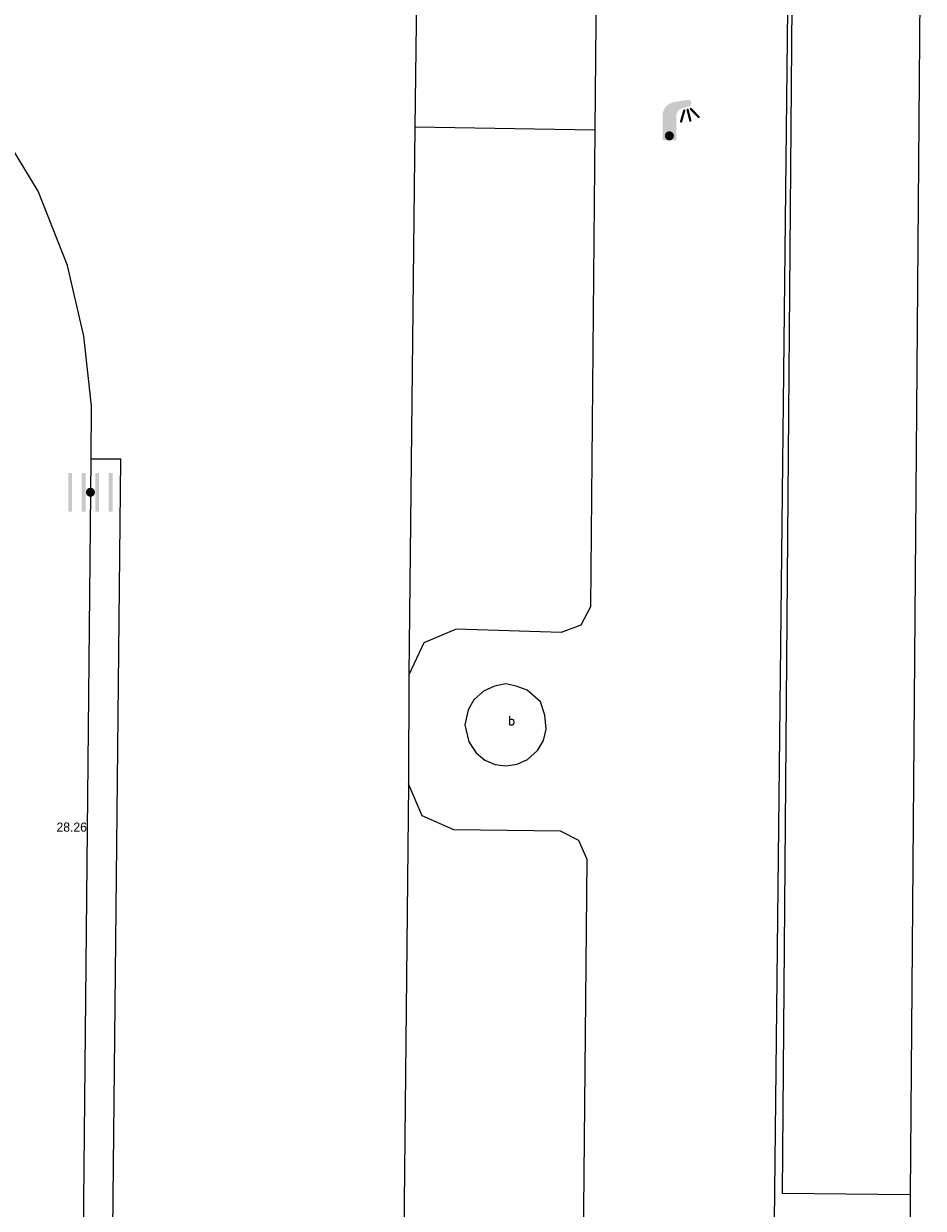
# Model space of a CAD drawing. Header units: metres. Extents: x 197457 to 198138, y 353986 to 354984.
# Tile 61 of 217: x 197961 to 197971, y 354018 to 354031. Entities that reach past the tile are written whole.
import ezdxf

# ---------------------------------------------------------------- set-up
doc = ezdxf.new("R2010")
doc.units = ezdxf.units.M
doc.header["$MEASUREMENT"] = 0
for name, color, linetype, lineweight in [('Grens gebouw op maaiveld onder overbouw', 1, 'Continuous', 13), ('grens individueel parkeervak', 7, 'Continuous', 0), ('Grens maaiveld', 253, 'Continuous', 0), ('hoofdgebouw', 1, 'Continuous', 0), ('Hoogtepunt', 7, 'Continuous', 0), ('kant verharding', 7, 'Continuous', 0), ('molgoot weginrichtingselement lijn', 7, 'Continuous', 0), ('overbouw', 1, 'Continuous', 13), ('weginrichtingselement', 7, 'Continuous', 0)]:
    doc.layers.add(name, color=color, linetype=linetype, lineweight=lineweight)
doc.layers.add('kolk', color=7, linetype='Continuous', lineweight=0, true_color=0x104b6e)
doc.layers.add('lichtmast', color=7, linetype='Continuous', lineweight=0, true_color=0x104b6e)
doc.styles.add('Style-STANDARD', font='STANDARD.shx')
doc.styles.add('Style-WORKING', font='WORKING.shx')

# ---------------------------------------------------------------- blocks, each defined once
blk = doc.blocks.new('kolk')
at = {"layer": 'kolk', "linetype": 'Continuous', "lineweight": 0, "true_color": 0xbd2877}
for points in [[(-0.489, -0.425), (-0.489, 0), (-0.489, 0.425), (-0.404, 0.425), (-0.404, 0), (-0.404, -0.425)], [(-0.191, -0.425), (-0.191, 0), (-0.191, 0.425), (-0.106, 0.425), (-0.106, 0), (-0.106, -0.425)], [(0.106, -0.425), (0.106, 0), (0.106, 0.425), (0.191, 0.425), (0.191, 0), (0.191, -0.425)], [(0.404, -0.425), (0.404, 0), (0.404, 0.425), (0.489, 0.425), (0.489, 0), (0.489, -0.425)]]:
    blk.add_hatch(color=232, dxfattribs=at).paths.add_polyline_path(points)
at = {"layer": 'kolk', "linetype": 'Continuous', "lineweight": 0, "true_color": 0x681648}
blk.add_hatch(color=219, dxfattribs=at).paths.add_polyline_path([(0.1, 0, 1), (-0.1, 0, 1)])
blk = doc.blocks.new('lichtmast')
at = {"layer": 'lichtmast', "linetype": 'Continuous', "lineweight": 0, "true_color": 0xbd2877}
for points in [[(0.15, 0.419, -0.344151), (0.301, 0.613), (0.428, 0.645, 0.960861), (0.398, 0.791), (0.101, 0.742, 0.366629), (-0.15, 0.446), (-0.15, -0.1), (0, -0.1, -0.414214), (-0.1, 0, -1), (0.1, 0, -0.414214), (0, -0.1), (0.15, -0.1)], [(0.351, 0.55, 1), (0.303, 0.564), (0.234, 0.323, 1), (0.283, 0.31)], [(0.424, 0.581, 1), (0.376, 0.569), (0.436, 0.326, 1), (0.485, 0.339)], [(0.489, 0.61, 1), (0.453, 0.575), (0.626, 0.396, 1), (0.662, 0.43)]]:
    blk.add_hatch(color=232, dxfattribs=at).paths.add_polyline_path(points)
at = {"layer": 'lichtmast', "linetype": 'Continuous', "lineweight": 0, "true_color": 0x681648}
blk.add_hatch(color=219, dxfattribs=at).paths.add_polyline_path([(-0.1, 0, 1), (0.1, 0, 1)])

msp = doc.modelspace()

# ---------------------------------------------------------------- linework, layer by layer
at = {"layer": 'Grens gebouw op maaiveld onder overbouw', "linetype": 'Continuous', "lineweight": 13}
msp.add_line((197971.317, 354036.08), (197971.173, 354018.021), dxfattribs=at)
at = {"layer": 'grens individueel parkeervak', "linetype": 'Continuous', "lineweight": 0}
for p, q in [((197965.787, 354035.218), (197965.727, 354029.749)), ((197965.727, 354029.749), (197965.66, 354023.731)), ((197967.704, 354029.715), (197965.727, 354029.749)), ((197965.658, 354022.534), (197965.594, 354016.352))]:
    msp.add_line(p, q, dxfattribs=at)
at = {"layer": 'grens individueel parkeervak', "linetype": 'Continuous', "lineweight": 0, "flags": 128}
for points in [[(197965.787, 354035.218), (197967.463, 354035.22), (197967.67, 354035.114), (197967.753, 354034.896), (197967.704, 354029.715)], [(197967.704, 354029.715), (197967.657, 354024.481), (197967.55, 354024.277), (197967.334, 354024.197), (197966.181, 354024.235), (197965.824, 354024.083), (197965.66, 354023.731)], [(197967.571, 354016.319), (197967.62, 354021.703), (197967.531, 354021.912), (197967.329, 354022.014), (197966.155, 354022.03), (197965.807, 354022.183), (197965.658, 354022.534)]]:
    msp.add_lwpolyline(points, dxfattribs=at)
at = {"layer": 'Grens maaiveld', "linetype": 'Continuous', "lineweight": 0, "flags": 128}
msp.add_lwpolyline([(197962.074, 353985.873), (197962.493, 354026.103), (197962.169, 354026.103)], dxfattribs=at)
at = {"layer": 'hoofdgebouw', "linetype": 'Continuous', "lineweight": 0}
msp.add_line((197971.173, 354018.021), (197971.171, 354017.72), dxfattribs=at)
at = {"layer": 'kant verharding', "linetype": 'Continuous', "lineweight": 0}
for p, q in [((197961.754, 353985.873), (197962.169, 354026.103)), ((197965.66, 354023.731), (197965.658, 354022.534))]:
    msp.add_line(p, q, dxfattribs=at)
at = {"layer": 'kant verharding', "linetype": 'Continuous', "lineweight": 0, "flags": 128}
for points in [[(197969.669, 354016.724), (197969.882, 354036.056), (197969.911, 354036.056)], [(197962.169, 354026.103), (197962.17, 354026.689), (197962.085, 354027.455), (197961.906, 354028.228), (197961.585, 354029.045), (197961.055, 354029.911), (197960.718, 354030.327), (197960.396, 354030.549), (197960.015, 354030.635), (197959.962, 354030.635)], [(197966.277, 354023.182), (197966.32, 354022.997), (197966.401, 354022.874), (197966.497, 354022.793), (197966.611, 354022.746), (197966.727, 354022.732), (197966.853, 354022.752), (197966.966, 354022.801), (197967.074, 354022.9), (197967.139, 354023.011), (197967.17, 354023.134), (197967.157, 354023.29), (197967.107, 354023.434), (197966.961, 354023.565), (197966.842, 354023.608), (197966.727, 354023.632), (197966.603, 354023.608), (197966.482, 354023.552), (197966.376, 354023.457), (197966.311, 354023.348), (197966.277, 354023.182)]]:
    msp.add_lwpolyline(points, dxfattribs=at)
at = {"layer": 'molgoot weginrichtingselement lijn', "linetype": 'Continuous', "lineweight": 0, "flags": 128}
msp.add_lwpolyline([(197962.074, 353985.873), (197962.493, 354026.103), (197962.169, 354026.103)], dxfattribs=at)
at = {"layer": 'overbouw', "linetype": 'Continuous', "lineweight": 13, "flags": 128}
msp.add_lwpolyline([(197969.911, 354036.056), (197969.766, 354018.038), (197971.173, 354018.021)], dxfattribs=at)

# ---------------------------------------------------------------- block references
at = {"layer": 'kolk', "linetype": 'Continuous', "lineweight": 0, "xscale": 0.5, "yscale": 0.5}
msp.add_blockref('kolk', (197962.159, 354025.738), dxfattribs=at)
at = {"layer": 'lichtmast', "linetype": 'Continuous', "lineweight": 0, "xscale": 0.5, "yscale": 0.5}
msp.add_blockref('lichtmast', (197968.525, 354029.654), dxfattribs=at)

# ---------------------------------------------------------------- texts
at = {"layer": 'Hoogtepunt', "linetype": 'Continuous', "lineweight": 0, "style": 'Style-WORKING'}
msp.add_text('28.26', height=0.1, dxfattribs=at).set_placement((197961.786, 354022.009))
msp.add_text('28.26', height=0.1, dxfattribs=at).set_placement((197961.786, 354022.009))
at = {"layer": 'weginrichtingselement', "style": 'Style-STANDARD'}
msp.add_text('b', height=0.1, rotation=359.6691, dxfattribs=at).set_placement((197966.752, 354023.178))

doc.saveas('drawing.dxf')
